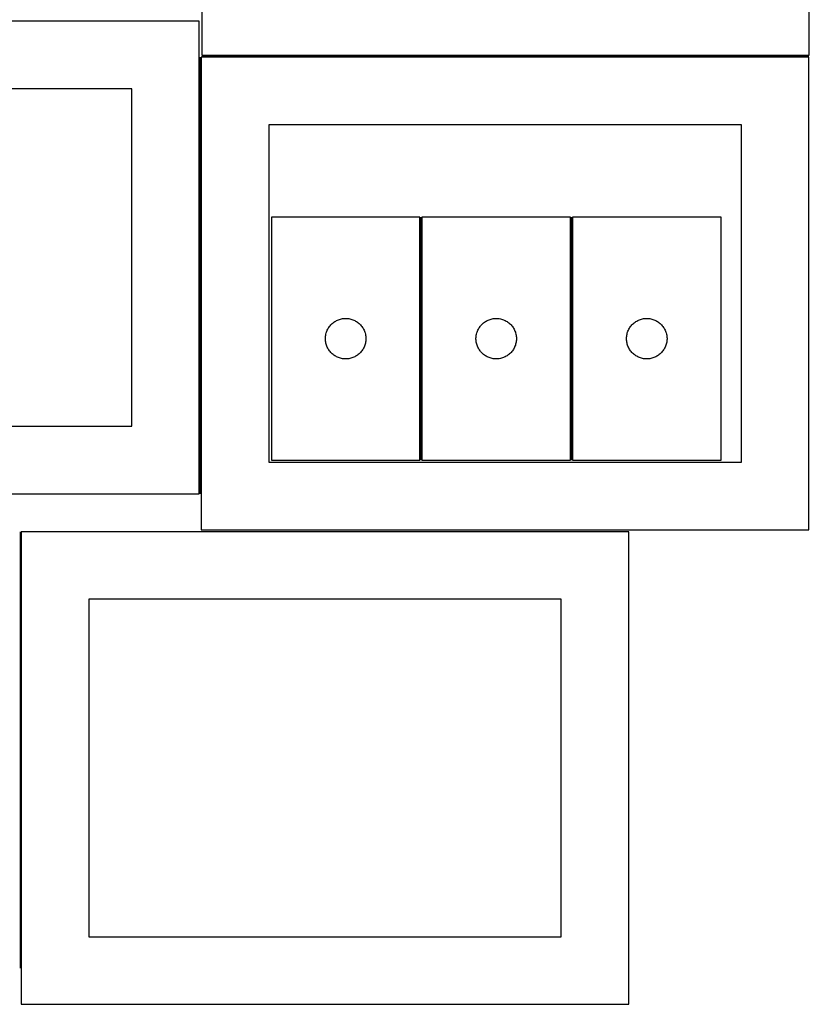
# Model space of a CAD drawing. Header units: millimetres. Extents: x 7 to 1493, y 7 to 2993.
# Tile 3 of 15: x 908 to 1493, y 683 to 1412. Entities that reach past the tile are written whole.
import ezdxf

# ---------------------------------------------------------------- set-up
doc = ezdxf.new("R2010")
doc.units = ezdxf.units.MM
doc.layers.add('COMMON', color=5, linetype='CONTINUOUS', true_color=0x0000ff)
doc.layers.add('CUT', color=7, linetype='CONTINUOUS', true_color=0x000000)

msp = doc.modelspace()

# ---------------------------------------------------------------- linework, layer by layer
at = {"layer": 'COMMON'}
for p, q in [((1042.158983, 1384.413343), (1042.158983, 1061.049514)), ((1492.908984, 1385.163344), (1043.244844, 1385.163344)), ((1205.604588, 1265.973663), (1205.604588, 1085.973663)), ((1317.104589, 1265.973663), (1317.104589, 1085.973663)), ((908.799608, 1032.892756), (908.799608, 709.549513))]:
    msp.add_line(p, q, dxfattribs=at)
at = {"layer": 'CUT'}
for p, q in [((1043.244844, 1735.913344), (1043.244844, 1385.913344)), ((1493.244844, 1385.913344), (1493.244844, 1735.913344)), ((1041.408983, 1411.049514), (591.408983, 1411.049514)), ((1041.408983, 1061.049514), (1041.408983, 1411.049514)), ((1043.244844, 1385.913344), (1493.244844, 1385.913344)), ((1492.908984, 1384.413343), (1042.908984, 1384.413343)), ((1042.908984, 1384.413343), (1042.908984, 1034.413343)), ((1492.908984, 1034.413343), (1492.908984, 1384.413343)), ((991.408983, 1361.049514), (641.408983, 1361.049514)), ((991.408983, 1111.049514), (991.408983, 1361.049514)), ((1442.908984, 1334.413343), (1092.908984, 1334.413343)), ((1092.908984, 1334.413343), (1092.908984, 1084.413343)), ((1442.908984, 1084.413343), (1442.908984, 1334.413343)), ((1204.854588, 1265.973663), (1094.854588, 1265.973663)), ((1094.854588, 1265.973663), (1094.854588, 1085.973663)), ((1204.854588, 1085.973663), (1204.854588, 1265.973663)), ((1316.354589, 1265.973663), (1206.354589, 1265.973663)), ((1206.354589, 1265.973663), (1206.354589, 1085.973663)), ((1316.354589, 1085.973663), (1316.354589, 1265.973663)), ((1317.85459, 1265.973663), (1317.85459, 1085.973663)), ((1427.85459, 1265.973663), (1317.85459, 1265.973663)), ((1427.85459, 1085.973663), (1427.85459, 1265.973663)), ((1141.804145, 1188.630297), (1142.466367, 1189.027942)), ((1142.466367, 1189.027942), (1143.148181, 1189.39097)), ((1143.148181, 1189.39097), (1143.84778, 1189.718417)), ((1143.84778, 1189.718417), (1144.563307, 1190.009416)), ((1144.563307, 1190.009416), (1145.292866, 1190.263194)), ((1145.292866, 1190.263194), (1146.034522, 1190.479079)), ((1146.034522, 1190.479079), (1146.786307, 1190.656499)), ((1146.786307, 1190.656499), (1147.54623, 1190.794982)), ((1147.54623, 1190.794982), (1148.312273, 1190.894162)), ((1148.312273, 1190.894162), (1149.082407, 1190.953775)), ((1149.082407, 1190.953775), (1149.854588, 1190.973663)), ((1149.854588, 1190.973663), (1150.62677, 1190.953775)), ((1150.62677, 1190.953775), (1151.396903, 1190.894162)), ((1151.396903, 1190.894162), (1152.162947, 1190.794982)), ((1152.162947, 1190.794982), (1152.922869, 1190.656499)), ((1152.922869, 1190.656499), (1153.674655, 1190.479079)), ((1153.674655, 1190.479079), (1154.416311, 1190.263194)), ((1154.416311, 1190.263194), (1155.14587, 1190.009416)), ((1155.14587, 1190.009416), (1155.861397, 1189.718417)), ((1155.861397, 1189.718417), (1156.560995, 1189.39097)), ((1156.560995, 1189.39097), (1157.242809, 1189.027942)), ((1157.242809, 1189.027942), (1157.905031, 1188.630297)), ((1253.304146, 1188.630297), (1253.966368, 1189.027942)), ((1253.966368, 1189.027942), (1254.648182, 1189.39097)), ((1254.648182, 1189.39097), (1255.347781, 1189.718417)), ((1255.347781, 1189.718417), (1256.063308, 1190.009416)), ((1256.063308, 1190.009416), (1256.792867, 1190.263194)), ((1256.792867, 1190.263194), (1257.534523, 1190.479079)), ((1257.534523, 1190.479079), (1258.286308, 1190.656499)), ((1258.286308, 1190.656499), (1259.046231, 1190.794982)), ((1259.046231, 1190.794982), (1259.812274, 1190.894162)), ((1259.812274, 1190.894162), (1260.582408, 1190.953775)), ((1260.582408, 1190.953775), (1261.354589, 1190.973663)), ((1261.354589, 1190.973663), (1262.126771, 1190.953775)), ((1262.126771, 1190.953775), (1262.896904, 1190.894162)), ((1262.896904, 1190.894162), (1263.662948, 1190.794982)), ((1263.662948, 1190.794982), (1264.42287, 1190.656499)), ((1264.42287, 1190.656499), (1265.174656, 1190.479079)), ((1265.174656, 1190.479079), (1265.916312, 1190.263194)), ((1265.916312, 1190.263194), (1266.645871, 1190.009416)), ((1266.645871, 1190.009416), (1267.361398, 1189.718417)), ((1267.361398, 1189.718417), (1268.060996, 1189.39097)), ((1268.060996, 1189.39097), (1268.74281, 1189.027942)), ((1268.74281, 1189.027942), (1269.405032, 1188.630297)), ((1364.804147, 1188.630297), (1365.466369, 1189.027942)), ((1365.466369, 1189.027942), (1366.148183, 1189.39097)), ((1366.148183, 1189.39097), (1366.847782, 1189.718417)), ((1366.847782, 1189.718417), (1367.563309, 1190.009416)), ((1367.563309, 1190.009416), (1368.292868, 1190.263194)), ((1368.292868, 1190.263194), (1369.034524, 1190.479079)), ((1369.034524, 1190.479079), (1369.786309, 1190.656499)), ((1369.786309, 1190.656499), (1370.546232, 1190.794982)), ((1370.546232, 1190.794982), (1371.312275, 1190.894162)), ((1371.312275, 1190.894162), (1372.082409, 1190.953775)), ((1372.082409, 1190.953775), (1372.85459, 1190.973663)), ((1372.85459, 1190.973663), (1373.626772, 1190.953775)), ((1373.626772, 1190.953775), (1374.396905, 1190.894162)), ((1374.396905, 1190.894162), (1375.162949, 1190.794982)), ((1375.162949, 1190.794982), (1375.922871, 1190.656499)), ((1375.922871, 1190.656499), (1376.674657, 1190.479079)), ((1376.674657, 1190.479079), (1377.416313, 1190.263194)), ((1377.416313, 1190.263194), (1378.145872, 1190.009416)), ((1378.145872, 1190.009416), (1378.861399, 1189.718417)), ((1378.861399, 1189.718417), (1379.560997, 1189.39097)), ((1379.560997, 1189.39097), (1380.242811, 1189.027942)), ((1380.242811, 1189.027942), (1380.905033, 1188.630297)), ((1135.68725, 1180.901799), (1135.959729, 1181.624582)), ((1135.959729, 1181.624582), (1136.269054, 1182.332379)), ((1136.269054, 1182.332379), (1136.614406, 1183.023315)), ((1136.614406, 1183.023315), (1136.994869, 1183.695555)), ((1136.994869, 1183.695555), (1137.409433, 1184.347319)), ((1137.409433, 1184.347319), (1137.857, 1184.976878)), ((1137.857, 1184.976878), (1138.336382, 1185.582561)), ((1138.336382, 1185.582561), (1138.846308, 1186.162764)), ((1138.846308, 1186.162764), (1139.385426, 1186.715946)), ((1139.385426, 1186.715946), (1139.952307, 1187.240642)), ((1139.952307, 1187.240642), (1140.545446, 1187.735461)), ((1140.545446, 1187.735461), (1141.163272, 1188.199089)), ((1141.163272, 1188.199089), (1141.804145, 1188.630297)), ((1157.905031, 1188.630297), (1158.545905, 1188.199089)), ((1158.545905, 1188.199089), (1159.163731, 1187.735461)), ((1159.163731, 1187.735461), (1159.75687, 1187.240642)), ((1159.75687, 1187.240642), (1160.323751, 1186.715946)), ((1160.323751, 1186.715946), (1160.862869, 1186.162764)), ((1160.862869, 1186.162764), (1161.372795, 1185.582561)), ((1161.372795, 1185.582561), (1161.852177, 1184.976878)), ((1161.852177, 1184.976878), (1162.299744, 1184.347319)), ((1162.299744, 1184.347319), (1162.714308, 1183.695555)), ((1162.714308, 1183.695555), (1163.09477, 1183.023315)), ((1163.09477, 1183.023315), (1163.440122, 1182.332379)), ((1163.440122, 1182.332379), (1163.749448, 1181.624582)), ((1163.749448, 1181.624582), (1164.021927, 1180.901799)), ((1247.187251, 1180.901799), (1247.45973, 1181.624582)), ((1247.45973, 1181.624582), (1247.769055, 1182.332379)), ((1247.769055, 1182.332379), (1248.114407, 1183.023315)), ((1248.114407, 1183.023315), (1248.49487, 1183.695555)), ((1248.49487, 1183.695555), (1248.909434, 1184.347319)), ((1248.909434, 1184.347319), (1249.357001, 1184.976878)), ((1249.357001, 1184.976878), (1249.836383, 1185.582561)), ((1249.836383, 1185.582561), (1250.346309, 1186.162764)), ((1250.346309, 1186.162764), (1250.885427, 1186.715946)), ((1250.885427, 1186.715946), (1251.452308, 1187.240642)), ((1251.452308, 1187.240642), (1252.045447, 1187.735461)), ((1252.045447, 1187.735461), (1252.663273, 1188.199089)), ((1252.663273, 1188.199089), (1253.304146, 1188.630297)), ((1269.405032, 1188.630297), (1270.045906, 1188.199089)), ((1270.045906, 1188.199089), (1270.663732, 1187.735461)), ((1270.663732, 1187.735461), (1271.256871, 1187.240642)), ((1271.256871, 1187.240642), (1271.823752, 1186.715946)), ((1271.823752, 1186.715946), (1272.36287, 1186.162764)), ((1272.36287, 1186.162764), (1272.872796, 1185.582561)), ((1272.872796, 1185.582561), (1273.352178, 1184.976878)), ((1273.352178, 1184.976878), (1273.799745, 1184.347319)), ((1273.799745, 1184.347319), (1274.214309, 1183.695555)), ((1274.214309, 1183.695555), (1274.594771, 1183.023315)), ((1274.594771, 1183.023315), (1274.940123, 1182.332379)), ((1274.940123, 1182.332379), (1275.249449, 1181.624582)), ((1275.249449, 1181.624582), (1275.521928, 1180.901799)), ((1358.687252, 1180.901799), (1358.959731, 1181.624582)), ((1358.959731, 1181.624582), (1359.269056, 1182.332379)), ((1359.269056, 1182.332379), (1359.614408, 1183.023315)), ((1359.614408, 1183.023315), (1359.994871, 1183.695555)), ((1359.994871, 1183.695555), (1360.409435, 1184.347319)), ((1360.409435, 1184.347319), (1360.857002, 1184.976878)), ((1360.857002, 1184.976878), (1361.336384, 1185.582561)), ((1361.336384, 1185.582561), (1361.84631, 1186.162764)), ((1361.84631, 1186.162764), (1362.385428, 1186.715946)), ((1362.385428, 1186.715946), (1362.952309, 1187.240642)), ((1362.952309, 1187.240642), (1363.545448, 1187.735461)), ((1363.545448, 1187.735461), (1364.163274, 1188.199089)), ((1364.163274, 1188.199089), (1364.804147, 1188.630297)), ((1380.905033, 1188.630297), (1381.545907, 1188.199089)), ((1381.545907, 1188.199089), (1382.163733, 1187.735461)), ((1382.163733, 1187.735461), (1382.756872, 1187.240642)), ((1382.756872, 1187.240642), (1383.323753, 1186.715946)), ((1383.323753, 1186.715946), (1383.862871, 1186.162764)), ((1383.862871, 1186.162764), (1384.372797, 1185.582561)), ((1384.372797, 1185.582561), (1384.852179, 1184.976878)), ((1384.852179, 1184.976878), (1385.299746, 1184.347319)), ((1385.299746, 1184.347319), (1385.71431, 1183.695555)), ((1385.71431, 1183.695555), (1386.094772, 1183.023315)), ((1386.094772, 1183.023315), (1386.440124, 1182.332379)), ((1386.440124, 1182.332379), (1386.74945, 1181.624582)), ((1386.74945, 1181.624582), (1387.021929, 1180.901799)), ((1134.859561, 1176.359882), (1134.899325, 1177.131295)), ((1134.859561, 1175.587445), (1134.859561, 1176.359882)), ((1134.899325, 1174.816032), (1134.859561, 1175.587445)), ((1134.899325, 1177.131295), (1134.978748, 1177.899639)), ((1134.978748, 1174.047688), (1134.899325, 1174.816032)), ((1134.978748, 1177.899639), (1135.097619, 1178.662875)), ((1135.097619, 1178.662875), (1135.255623, 1179.41898)), ((1135.255623, 1179.41898), (1135.45234, 1180.165948)), ((1135.45234, 1180.165948), (1135.68725, 1180.901799)), ((1164.021927, 1180.901799), (1164.256836, 1180.165948)), ((1164.256836, 1180.165948), (1164.453554, 1179.41898)), ((1164.453554, 1179.41898), (1164.611558, 1178.662875)), ((1164.611558, 1178.662875), (1164.730428, 1177.899639)), ((1164.730428, 1177.899639), (1164.809851, 1177.131295)), ((1164.809851, 1174.816032), (1164.730428, 1174.047688)), ((1164.809851, 1177.131295), (1164.849615, 1176.359882)), ((1164.849615, 1175.587445), (1164.809851, 1174.816032)), ((1164.849615, 1176.359882), (1164.849615, 1175.587445)), ((1246.359562, 1176.359882), (1246.399326, 1177.131295)), ((1246.359562, 1175.587445), (1246.359562, 1176.359882)), ((1246.399326, 1174.816032), (1246.359562, 1175.587445)), ((1246.399326, 1177.131295), (1246.478749, 1177.899639)), ((1246.478749, 1174.047688), (1246.399326, 1174.816032)), ((1246.478749, 1177.899639), (1246.59762, 1178.662875)), ((1246.59762, 1178.662875), (1246.755624, 1179.41898)), ((1246.755624, 1179.41898), (1246.952341, 1180.165948)), ((1246.952341, 1180.165948), (1247.187251, 1180.901799)), ((1275.521928, 1180.901799), (1275.756837, 1180.165948)), ((1275.756837, 1180.165948), (1275.953555, 1179.41898)), ((1275.953555, 1179.41898), (1276.111559, 1178.662875)), ((1276.111559, 1178.662875), (1276.230429, 1177.899639)), ((1276.230429, 1177.899639), (1276.309852, 1177.131295)), ((1276.309852, 1174.816032), (1276.230429, 1174.047688)), ((1276.309852, 1177.131295), (1276.349616, 1176.359882)), ((1276.349616, 1175.587445), (1276.309852, 1174.816032)), ((1276.349616, 1176.359882), (1276.349616, 1175.587445)), ((1357.859563, 1176.359882), (1357.899327, 1177.131295)), ((1357.859563, 1175.587445), (1357.859563, 1176.359882)), ((1357.899327, 1174.816032), (1357.859563, 1175.587445)), ((1357.899327, 1177.131295), (1357.97875, 1177.899639)), ((1357.97875, 1174.047688), (1357.899327, 1174.816032)), ((1357.97875, 1177.899639), (1358.097621, 1178.662875)), ((1358.097621, 1178.662875), (1358.255625, 1179.41898)), ((1358.255625, 1179.41898), (1358.452342, 1180.165948)), ((1358.452342, 1180.165948), (1358.687252, 1180.901799)), ((1387.021929, 1180.901799), (1387.256838, 1180.165948)), ((1387.256838, 1180.165948), (1387.453556, 1179.41898)), ((1387.453556, 1179.41898), (1387.61156, 1178.662875)), ((1387.61156, 1178.662875), (1387.73043, 1177.899639)), ((1387.73043, 1177.899639), (1387.809853, 1177.131295)), ((1387.809853, 1174.816032), (1387.73043, 1174.047688)), ((1387.809853, 1177.131295), (1387.849617, 1176.359882)), ((1387.849617, 1175.587445), (1387.809853, 1174.816032)), ((1387.849617, 1176.359882), (1387.849617, 1175.587445)), ((1135.097619, 1173.284452), (1134.978748, 1174.047688)), ((1135.255623, 1172.528347), (1135.097619, 1173.284452)), ((1135.45234, 1171.781379), (1135.255623, 1172.528347)), ((1135.68725, 1171.045528), (1135.45234, 1171.781379)), ((1135.959729, 1170.322745), (1135.68725, 1171.045528)), ((1136.269054, 1169.614948), (1135.959729, 1170.322745)), ((1136.614406, 1168.924012), (1136.269054, 1169.614948)), ((1136.994869, 1168.251771), (1136.614406, 1168.924012)), ((1137.409433, 1167.600008), (1136.994869, 1168.251771)), ((1137.857, 1166.970449), (1137.409433, 1167.600008)), ((1138.336382, 1166.364766), (1137.857, 1166.970449)), ((1161.852177, 1166.970449), (1161.372795, 1166.364766)), ((1162.299744, 1167.600008), (1161.852177, 1166.970449)), ((1162.714308, 1168.251771), (1162.299744, 1167.600008)), ((1163.09477, 1168.924012), (1162.714308, 1168.251771)), ((1163.440122, 1169.614948), (1163.09477, 1168.924012)), ((1163.749448, 1170.322745), (1163.440122, 1169.614948)), ((1164.021927, 1171.045528), (1163.749448, 1170.322745)), ((1164.256836, 1171.781379), (1164.021927, 1171.045528)), ((1164.453554, 1172.528347), (1164.256836, 1171.781379)), ((1164.611558, 1173.284452), (1164.453554, 1172.528347)), ((1164.730428, 1174.047688), (1164.611558, 1173.284452)), ((1246.59762, 1173.284452), (1246.478749, 1174.047688)), ((1246.755624, 1172.528347), (1246.59762, 1173.284452)), ((1246.952341, 1171.781379), (1246.755624, 1172.528347)), ((1247.187251, 1171.045528), (1246.952341, 1171.781379)), ((1247.45973, 1170.322745), (1247.187251, 1171.045528)), ((1247.769055, 1169.614948), (1247.45973, 1170.322745)), ((1248.114407, 1168.924012), (1247.769055, 1169.614948)), ((1248.49487, 1168.251771), (1248.114407, 1168.924012)), ((1248.909434, 1167.600008), (1248.49487, 1168.251771)), ((1249.357001, 1166.970449), (1248.909434, 1167.600008)), ((1249.836383, 1166.364766), (1249.357001, 1166.970449)), ((1273.352178, 1166.970449), (1272.872796, 1166.364766)), ((1273.799745, 1167.600008), (1273.352178, 1166.970449)), ((1274.214309, 1168.251771), (1273.799745, 1167.600008)), ((1274.594771, 1168.924012), (1274.214309, 1168.251771)), ((1274.940123, 1169.614948), (1274.594771, 1168.924012)), ((1275.249449, 1170.322745), (1274.940123, 1169.614948)), ((1275.521928, 1171.045528), (1275.249449, 1170.322745)), ((1275.756837, 1171.781379), (1275.521928, 1171.045528)), ((1275.953555, 1172.528347), (1275.756837, 1171.781379)), ((1276.111559, 1173.284452), (1275.953555, 1172.528347)), ((1276.230429, 1174.047688), (1276.111559, 1173.284452)), ((1358.097621, 1173.284452), (1357.97875, 1174.047688)), ((1358.255625, 1172.528347), (1358.097621, 1173.284452)), ((1358.452342, 1171.781379), (1358.255625, 1172.528347)), ((1358.687252, 1171.045528), (1358.452342, 1171.781379)), ((1358.959731, 1170.322745), (1358.687252, 1171.045528)), ((1359.269056, 1169.614948), (1358.959731, 1170.322745)), ((1359.614408, 1168.924012), (1359.269056, 1169.614948)), ((1359.994871, 1168.251771), (1359.614408, 1168.924012)), ((1360.409435, 1167.600008), (1359.994871, 1168.251771)), ((1360.857002, 1166.970449), (1360.409435, 1167.600008)), ((1361.336384, 1166.364766), (1360.857002, 1166.970449)), ((1384.852179, 1166.970449), (1384.372797, 1166.364766)), ((1385.299746, 1167.600008), (1384.852179, 1166.970449)), ((1385.71431, 1168.251771), (1385.299746, 1167.600008)), ((1386.094772, 1168.924012), (1385.71431, 1168.251771)), ((1386.440124, 1169.614948), (1386.094772, 1168.924012)), ((1386.74945, 1170.322745), (1386.440124, 1169.614948)), ((1387.021929, 1171.045528), (1386.74945, 1170.322745)), ((1387.256838, 1171.781379), (1387.021929, 1171.045528)), ((1387.453556, 1172.528347), (1387.256838, 1171.781379)), ((1387.61156, 1173.284452), (1387.453556, 1172.528347)), ((1387.73043, 1174.047688), (1387.61156, 1173.284452)), ((1138.846308, 1165.784563), (1138.336382, 1166.364766)), ((1139.385426, 1165.231381), (1138.846308, 1165.784563)), ((1139.952307, 1164.706684), (1139.385426, 1165.231381)), ((1140.545446, 1164.211866), (1139.952307, 1164.706684)), ((1141.163272, 1163.748238), (1140.545446, 1164.211866)), ((1141.804145, 1163.31703), (1141.163272, 1163.748238)), ((1142.466367, 1162.919385), (1141.804145, 1163.31703)), ((1143.148181, 1162.556357), (1142.466367, 1162.919385)), ((1143.84778, 1162.22891), (1143.148181, 1162.556357)), ((1144.563307, 1161.937911), (1143.84778, 1162.22891)), ((1145.292866, 1161.684133), (1144.563307, 1161.937911)), ((1146.034522, 1161.468248), (1145.292866, 1161.684133)), ((1146.786307, 1161.290828), (1146.034522, 1161.468248)), ((1147.54623, 1161.152345), (1146.786307, 1161.290828)), ((1148.312273, 1161.053165), (1147.54623, 1161.152345)), ((1149.082407, 1160.993552), (1148.312273, 1161.053165)), ((1149.854588, 1160.973663), (1149.082407, 1160.993552)), ((1150.62677, 1160.993552), (1149.854588, 1160.973663)), ((1151.396903, 1161.053165), (1150.62677, 1160.993552)), ((1152.162947, 1161.152345), (1151.396903, 1161.053165)), ((1152.922869, 1161.290828), (1152.162947, 1161.152345)), ((1153.674655, 1161.468248), (1152.922869, 1161.290828)), ((1154.416311, 1161.684133), (1153.674655, 1161.468248)), ((1155.14587, 1161.937911), (1154.416311, 1161.684133)), ((1155.861397, 1162.22891), (1155.14587, 1161.937911)), ((1156.560995, 1162.556357), (1155.861397, 1162.22891)), ((1157.242809, 1162.919385), (1156.560995, 1162.556357)), ((1157.905031, 1163.31703), (1157.242809, 1162.919385)), ((1158.545905, 1163.748238), (1157.905031, 1163.31703)), ((1159.163731, 1164.211866), (1158.545905, 1163.748238)), ((1159.75687, 1164.706684), (1159.163731, 1164.211866)), ((1160.323751, 1165.231381), (1159.75687, 1164.706684)), ((1160.862869, 1165.784563), (1160.323751, 1165.231381)), ((1161.372795, 1166.364766), (1160.862869, 1165.784563)), ((1250.346309, 1165.784563), (1249.836383, 1166.364766)), ((1250.885427, 1165.231381), (1250.346309, 1165.784563)), ((1251.452308, 1164.706684), (1250.885427, 1165.231381)), ((1252.045447, 1164.211866), (1251.452308, 1164.706684)), ((1252.663273, 1163.748238), (1252.045447, 1164.211866)), ((1253.304146, 1163.31703), (1252.663273, 1163.748238)), ((1253.966368, 1162.919385), (1253.304146, 1163.31703)), ((1254.648182, 1162.556357), (1253.966368, 1162.919385)), ((1255.347781, 1162.22891), (1254.648182, 1162.556357)), ((1256.063308, 1161.937911), (1255.347781, 1162.22891)), ((1256.792867, 1161.684133), (1256.063308, 1161.937911)), ((1257.534523, 1161.468248), (1256.792867, 1161.684133)), ((1258.286308, 1161.290828), (1257.534523, 1161.468248)), ((1259.046231, 1161.152345), (1258.286308, 1161.290828)), ((1259.812274, 1161.053165), (1259.046231, 1161.152345)), ((1260.582408, 1160.993552), (1259.812274, 1161.053165)), ((1261.354589, 1160.973663), (1260.582408, 1160.993552)), ((1262.126771, 1160.993552), (1261.354589, 1160.973663)), ((1262.896904, 1161.053165), (1262.126771, 1160.993552)), ((1263.662948, 1161.152345), (1262.896904, 1161.053165)), ((1264.42287, 1161.290828), (1263.662948, 1161.152345)), ((1265.174656, 1161.468248), (1264.42287, 1161.290828)), ((1265.916312, 1161.684133), (1265.174656, 1161.468248)), ((1266.645871, 1161.937911), (1265.916312, 1161.684133)), ((1267.361398, 1162.22891), (1266.645871, 1161.937911)), ((1268.060996, 1162.556357), (1267.361398, 1162.22891)), ((1268.74281, 1162.919385), (1268.060996, 1162.556357)), ((1269.405032, 1163.31703), (1268.74281, 1162.919385)), ((1270.045906, 1163.748238), (1269.405032, 1163.31703)), ((1270.663732, 1164.211866), (1270.045906, 1163.748238)), ((1271.256871, 1164.706684), (1270.663732, 1164.211866)), ((1271.823752, 1165.231381), (1271.256871, 1164.706684)), ((1272.36287, 1165.784563), (1271.823752, 1165.231381)), ((1272.872796, 1166.364766), (1272.36287, 1165.784563)), ((1361.84631, 1165.784563), (1361.336384, 1166.364766)), ((1362.385428, 1165.231381), (1361.84631, 1165.784563)), ((1362.952309, 1164.706684), (1362.385428, 1165.231381)), ((1363.545448, 1164.211866), (1362.952309, 1164.706684)), ((1364.163274, 1163.748238), (1363.545448, 1164.211866)), ((1364.804147, 1163.31703), (1364.163274, 1163.748238)), ((1365.466369, 1162.919385), (1364.804147, 1163.31703)), ((1366.148183, 1162.556357), (1365.466369, 1162.919385)), ((1366.847782, 1162.22891), (1366.148183, 1162.556357)), ((1367.563309, 1161.937911), (1366.847782, 1162.22891)), ((1368.292868, 1161.684133), (1367.563309, 1161.937911)), ((1369.034524, 1161.468248), (1368.292868, 1161.684133)), ((1369.786309, 1161.290828), (1369.034524, 1161.468248)), ((1370.546232, 1161.152345), (1369.786309, 1161.290828)), ((1371.312275, 1161.053165), (1370.546232, 1161.152345)), ((1372.082409, 1160.993552), (1371.312275, 1161.053165)), ((1372.85459, 1160.973663), (1372.082409, 1160.993552)), ((1373.626772, 1160.993552), (1372.85459, 1160.973663)), ((1374.396905, 1161.053165), (1373.626772, 1160.993552)), ((1375.162949, 1161.152345), (1374.396905, 1161.053165)), ((1375.922871, 1161.290828), (1375.162949, 1161.152345)), ((1376.674657, 1161.468248), (1375.922871, 1161.290828)), ((1377.416313, 1161.684133), (1376.674657, 1161.468248)), ((1378.145872, 1161.937911), (1377.416313, 1161.684133)), ((1378.861399, 1162.22891), (1378.145872, 1161.937911)), ((1379.560997, 1162.556357), (1378.861399, 1162.22891)), ((1380.242811, 1162.919385), (1379.560997, 1162.556357)), ((1380.905033, 1163.31703), (1380.242811, 1162.919385)), ((1381.545907, 1163.748238), (1380.905033, 1163.31703)), ((1382.163733, 1164.211866), (1381.545907, 1163.748238)), ((1382.756872, 1164.706684), (1382.163733, 1164.211866)), ((1383.323753, 1165.231381), (1382.756872, 1164.706684)), ((1383.862871, 1165.784563), (1383.323753, 1165.231381)), ((1384.372797, 1166.364766), (1383.862871, 1165.784563)), ((641.408983, 1111.049514), (991.408983, 1111.049514)), ((1092.908984, 1084.413343), (1442.908984, 1084.413343)), ((1094.854588, 1085.973663), (1204.854588, 1085.973663)), ((1206.354589, 1085.973663), (1316.354589, 1085.973663)), ((1317.85459, 1085.973663), (1427.85459, 1085.973663)), ((591.408983, 1061.049514), (1041.408983, 1061.049514)), ((1359.549609, 1032.892756), (909.549609, 1032.892756)), ((909.549609, 1032.892756), (909.549609, 682.892756)), ((1042.908984, 1034.413343), (1492.908984, 1034.413343)), ((1359.549609, 682.892756), (1359.549609, 1032.892756)), ((1309.549609, 982.892756), (959.549609, 982.892756)), ((959.549609, 982.892756), (959.549609, 732.892756)), ((1309.549609, 732.892756), (1309.549609, 982.892756)), ((959.549609, 732.892756), (1309.549609, 732.892756)), ((909.549609, 682.892756), (1359.549609, 682.892756))]:
    msp.add_line(p, q, dxfattribs=at)

doc.saveas('drawing.dxf')
